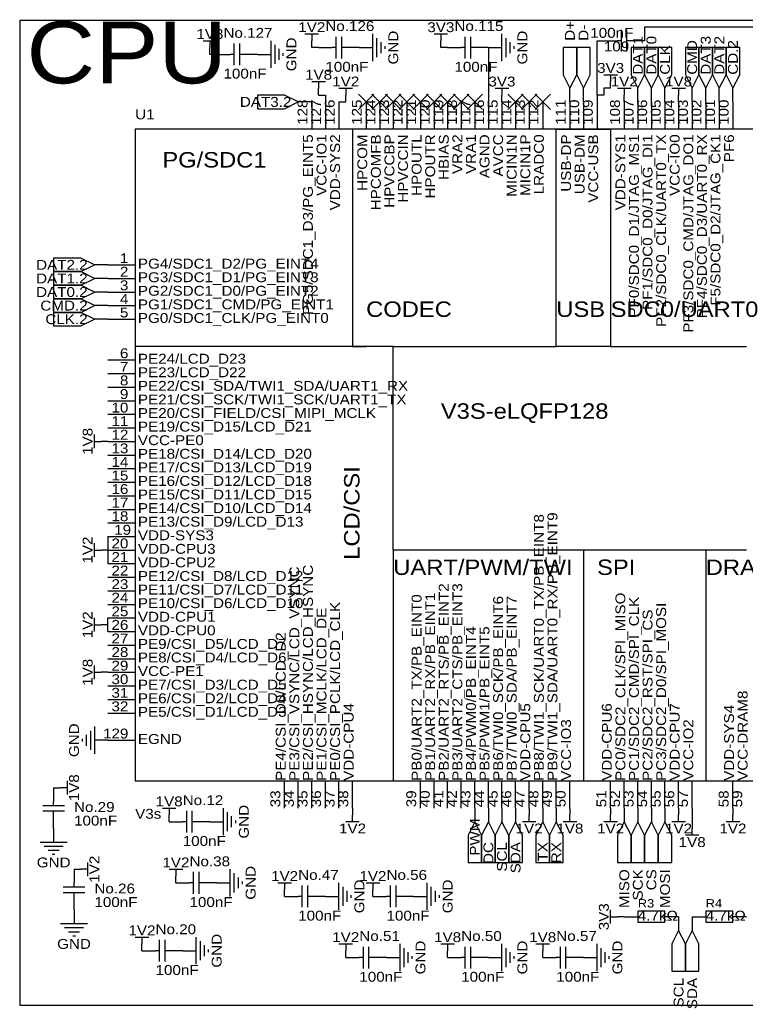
# Model space of a CAD drawing. Header units: millimetres. Extents: x 0 to 413, y 3 to 285.
# Tile 2 of 6: x 3 to 138, y 99 to 283. Entities that reach past the tile are written whole.
import ezdxf
from ezdxf.enums import TextEntityAlignment as Align

# ---------------------------------------------------------------- set-up
doc = ezdxf.new("R2010")
doc.units = ezdxf.units.MM
doc.header["$MEASUREMENT"] = 0
doc.styles.get("Standard").update_dxf_attribs({"font": 'arial.ttf'})

msp = doc.modelspace()

# ---------------------------------------------------------------- linework, layer by layer
at = {"color": 1, "true_color": 0x000000}
msp.add_lwpolyline([(2.54, 283.21), (2.54, 99.06), (213.36, 99.06), (213.36, 283.21)], close=True, dxfattribs=at)
at = {"color": 1, "true_color": 0x008800}
for points in [[(161.29, 281.94), (119.38, 281.94)], [(119.38, 281.94), (119.38, 279.4)], [(58.42, 278.13), (57.15, 278.13)], [(82.55, 278.13), (81.28, 278.13)], [(90.17, 278.13), (90.17, 267.97)], [(110.49, 269.24), (110.49, 279.4)], [(110.49, 279.4), (111.76, 279.4)], [(39.37, 276.86), (38.1, 276.86)], [(58.42, 269.24), (59.69, 269.24)], [(59.69, 269.24), (59.69, 267.97)], [(111.76, 269.24), (110.49, 269.24)], [(110.49, 269.24), (110.49, 267.97)], [(111.76, 270.51), (111.76, 269.24)], [(113.03, 270.51), (111.76, 270.51)], [(62.23, 267.97), (63.5, 267.97)], [(19.05, 186.69), (19.05, 184.15)], [(19.05, 184.15), (19.05, 181.61)], [(19.05, 170.18), (19.05, 171.45)], [(19.05, 168.91), (19.05, 170.18)], [(128.27, 135.89), (128.27, 133.35)]]:
    msp.add_lwpolyline(points, dxfattribs=at)
at = {"color": 1, "true_color": 0xa00000}
for points in [[(55.88, 280.67), (58.42, 280.67)], [(57.15, 280.67), (57.15, 279.4)], [(61.72, 276.1), (61.72, 280.16)], [(62.74, 276.1), (62.74, 280.16)], [(68.58, 275.59), (68.58, 280.67)], [(69.34, 276.35), (69.34, 279.91)], [(80.01, 280.67), (82.55, 280.67)], [(81.28, 280.67), (81.28, 279.4)], [(85.85, 276.1), (85.85, 280.16)], [(86.87, 276.1), (86.87, 280.16)], [(92.71, 275.59), (92.71, 280.67)], [(93.47, 276.35), (93.47, 279.91)], [(115.06, 277.37), (115.06, 281.43)], [(116.08, 277.37), (116.08, 281.43)], [(36.83, 279.4), (39.37, 279.4)], [(38.1, 279.4), (38.1, 278.13)], [(42.67, 274.83), (42.67, 278.89)], [(43.69, 274.83), (43.69, 278.89)], [(49.53, 274.32), (49.53, 279.4)], [(50.29, 275.08), (50.29, 278.64)], [(61.72, 278.13), (60.96, 278.13)], [(63.5, 278.13), (62.74, 278.13)], [(70.1, 277.11), (70.1, 279.15)], [(70.87, 277.88), (70.87, 278.38)], [(85.85, 278.13), (85.09, 278.13)], [(87.63, 278.13), (86.87, 278.13)], [(94.23, 277.11), (94.23, 279.15)], [(95, 277.88), (95, 278.38)], [(115.06, 279.4), (114.3, 279.4)], [(116.84, 279.4), (116.08, 279.4)], [(42.67, 276.86), (41.91, 276.86)], [(44.45, 276.86), (43.69, 276.86)], [(51.05, 275.84), (51.05, 277.88)], [(51.82, 276.61), (51.82, 277.11)], [(111.76, 273.05), (114.3, 273.05)], [(113.03, 273.05), (113.03, 271.78)], [(57.15, 271.78), (59.69, 271.78)], [(58.42, 271.78), (58.42, 270.51)], [(62.23, 270.51), (64.77, 270.51)], [(63.5, 270.51), (63.5, 269.24)], [(91.44, 270.51), (93.98, 270.51)], [(92.71, 270.51), (92.71, 269.24)], [(114.3, 270.51), (116.84, 270.51)], [(115.57, 270.51), (115.57, 269.24)], [(124.46, 270.51), (127, 270.51)], [(125.73, 270.51), (125.73, 269.24)], [(64.77, 262.89), (64.77, 222.25), (67.31, 222.25)], [(72.39, 222.25), (102.87, 222.25), (102.87, 262.89), (113.03, 262.89), (113.03, 222.25), (102.87, 222.25)], [(72.39, 184.15), (72.39, 222.25), (24.13, 222.25)], [(113.03, 222.25), (138.43, 222.25)], [(16.51, 203.2), (16.51, 205.74)], [(16.51, 204.47), (17.78, 204.47)], [(16.51, 182.88), (16.51, 185.42)], [(16.51, 184.15), (17.78, 184.15)], [(107.95, 184.15), (72.39, 184.15), (72.39, 140.97)], [(130.81, 184.15), (107.95, 184.15), (107.95, 140.97)], [(138.43, 184.15), (130.81, 184.15), (130.81, 140.97)], [(16.51, 168.91), (16.51, 171.45)], [(16.51, 170.18), (17.78, 170.18)], [(16.51, 160.02), (16.51, 162.56)], [(16.51, 161.29), (17.78, 161.29)], [(16.51, 151.13), (16.51, 146.05)], [(14.99, 149.61), (14.99, 147.57)], [(15.75, 150.37), (15.75, 146.81)], [(14.22, 148.84), (14.22, 148.34)], [(11.43, 140.97), (11.43, 138.43)], [(11.43, 139.7), (10.16, 139.7)], [(6.86, 136.4), (10.92, 136.4)], [(8.89, 136.4), (8.89, 137.16)], [(6.86, 135.38), (10.92, 135.38)], [(8.89, 134.62), (8.89, 135.38)], [(29.21, 135.89), (31.75, 135.89)], [(30.48, 135.89), (30.48, 134.62)], [(33.78, 131.32), (33.78, 135.38)], [(34.8, 131.32), (34.8, 135.38)], [(40.64, 130.81), (40.64, 135.89)], [(41.4, 131.57), (41.4, 135.13)], [(64.77, 133.35), (64.77, 134.62)], [(97.79, 133.35), (97.79, 134.62)], [(105.41, 133.35), (105.41, 134.62)], [(113.03, 133.35), (113.03, 134.62)], [(125.73, 133.35), (125.73, 134.62)], [(135.89, 133.35), (135.89, 134.62)], [(33.78, 133.35), (33.02, 133.35)], [(35.56, 133.35), (34.8, 133.35)], [(42.16, 132.33), (42.16, 134.37)], [(42.93, 133.1), (42.93, 133.6)], [(66.04, 133.35), (63.5, 133.35)], [(99.06, 133.35), (96.52, 133.35)], [(106.68, 133.35), (104.14, 133.35)], [(114.3, 133.35), (111.76, 133.35)], [(127, 133.35), (124.46, 133.35)], [(137.16, 133.35), (134.62, 133.35)], [(129.54, 130.81), (127, 130.81)], [(128.27, 130.81), (128.27, 132.08)], [(6.35, 129.54), (11.43, 129.54)], [(7.11, 128.78), (10.67, 128.78)], [(7.87, 128.02), (9.91, 128.02)], [(8.64, 127.25), (9.14, 127.25)], [(15.24, 125.73), (15.24, 123.19)], [(15.24, 124.46), (13.97, 124.46)], [(30.48, 124.46), (33.02, 124.46)], [(31.75, 124.46), (31.75, 123.19)], [(35.05, 119.89), (35.05, 123.95)], [(36.07, 119.89), (36.07, 123.95)], [(41.91, 119.38), (41.91, 124.46)], [(42.67, 120.14), (42.67, 123.7)], [(12.7, 121.16), (12.7, 121.92)], [(35.05, 121.92), (34.29, 121.92)], [(36.83, 121.92), (36.07, 121.92)], [(43.43, 120.9), (43.43, 122.94)], [(44.2, 121.67), (44.2, 122.17)], [(50.8, 121.92), (53.34, 121.92)], [(52.07, 121.92), (52.07, 120.65)], [(62.23, 116.84), (62.23, 121.92)], [(67.31, 121.92), (69.85, 121.92)], [(68.58, 121.92), (68.58, 120.65)], [(78.74, 116.84), (78.74, 121.92)], [(10.67, 121.16), (14.73, 121.16)], [(10.67, 120.14), (14.73, 120.14)], [(12.7, 119.38), (12.7, 120.14)], [(55.37, 117.35), (55.37, 121.41)], [(56.39, 117.35), (56.39, 121.41)], [(62.99, 117.6), (62.99, 121.16)], [(63.75, 118.36), (63.75, 120.4)], [(71.88, 117.35), (71.88, 121.41)], [(72.9, 117.35), (72.9, 121.41)], [(79.5, 117.6), (79.5, 121.16)], [(80.26, 118.36), (80.26, 120.4)], [(55.37, 119.38), (54.61, 119.38)], [(57.15, 119.38), (56.39, 119.38)], [(64.52, 119.13), (64.52, 119.63)], [(71.88, 119.38), (71.12, 119.38)], [(73.66, 119.38), (72.9, 119.38)], [(81.03, 119.13), (81.03, 119.63)], [(113.03, 114.3), (113.03, 116.84)], [(10.16, 114.3), (15.24, 114.3)], [(113.03, 115.57), (114.3, 115.57)], [(10.92, 113.54), (14.48, 113.54)], [(11.68, 112.78), (13.72, 112.78)], [(12.45, 112.01), (12.95, 112.01)], [(24.13, 111.76), (26.67, 111.76)], [(25.4, 111.76), (25.4, 110.49)], [(28.7, 107.19), (28.7, 111.25)], [(29.72, 107.19), (29.72, 111.25)], [(35.56, 106.68), (35.56, 111.76)], [(36.32, 107.44), (36.32, 111)], [(62.23, 110.49), (64.77, 110.49)], [(63.5, 110.49), (63.5, 109.22)], [(73.66, 105.41), (73.66, 110.49)], [(81.28, 110.49), (83.82, 110.49)], [(82.55, 110.49), (82.55, 109.22)], [(92.71, 105.41), (92.71, 110.49)], [(99.06, 110.49), (101.6, 110.49)], [(100.33, 110.49), (100.33, 109.22)], [(110.49, 105.41), (110.49, 110.49)], [(28.7, 109.22), (27.94, 109.22)], [(30.48, 109.22), (29.72, 109.22)], [(37.08, 108.2), (37.08, 110.24)], [(37.85, 108.97), (37.85, 109.47)], [(66.8, 105.92), (66.8, 109.98)], [(67.82, 105.92), (67.82, 109.98)], [(74.42, 106.17), (74.42, 109.73)], [(75.18, 106.93), (75.18, 108.97)], [(85.85, 105.92), (85.85, 109.98)], [(86.87, 105.92), (86.87, 109.98)], [(93.47, 106.17), (93.47, 109.73)], [(94.23, 106.93), (94.23, 108.97)], [(103.63, 105.92), (103.63, 109.98)], [(104.65, 105.92), (104.65, 109.98)], [(111.25, 106.17), (111.25, 109.73)], [(112.01, 106.93), (112.01, 108.97)], [(66.8, 107.95), (66.04, 107.95)], [(68.58, 107.95), (67.82, 107.95)], [(75.95, 107.7), (75.95, 108.2)], [(85.85, 107.95), (85.09, 107.95)], [(87.63, 107.95), (86.87, 107.95)], [(95, 107.7), (95, 108.2)], [(103.63, 107.95), (102.87, 107.95)], [(105.41, 107.95), (104.65, 107.95)], [(112.78, 107.7), (112.78, 108.2)]]:
    msp.add_lwpolyline(points, dxfattribs=at)
at = {"color": 1, "true_color": 0x880000}
for points in [[(38.1, 276.86), (38.1, 278.13)], [(57.15, 278.13), (57.15, 279.4)], [(58.42, 278.13), (60.96, 278.13)], [(66.04, 278.13), (63.5, 278.13)], [(66.04, 278.13), (68.58, 278.13)], [(81.28, 278.13), (81.28, 279.4)], [(82.55, 278.13), (85.09, 278.13)], [(90.17, 278.13), (87.63, 278.13)], [(90.17, 278.13), (92.71, 278.13)], [(111.76, 279.4), (114.3, 279.4)], [(119.38, 279.4), (116.84, 279.4)], [(39.37, 276.86), (41.91, 276.86)], [(46.99, 276.86), (44.45, 276.86)], [(46.99, 276.86), (49.53, 276.86)], [(113.03, 270.51), (113.03, 271.78)], [(58.42, 269.24), (58.42, 270.51)], [(63.5, 267.97), (63.5, 269.24)], [(92.71, 267.97), (92.71, 269.24)], [(105.41, 267.97), (105.41, 270.51)], [(107.95, 267.97), (107.95, 270.51)], [(115.57, 267.97), (115.57, 269.24)], [(118.11, 267.97), (118.11, 270.51)], [(120.65, 267.97), (120.65, 270.51)], [(123.19, 267.97), (123.19, 270.51)], [(125.73, 267.97), (125.73, 269.24)], [(128.27, 267.97), (128.27, 270.51)], [(130.81, 267.97), (130.81, 270.51)], [(133.35, 267.97), (133.35, 270.51)], [(135.89, 267.97), (135.89, 270.51)], [(57.15, 267.97), (54.61, 267.97)], [(57.15, 267.97), (57.15, 262.89)], [(59.69, 267.97), (59.69, 262.89)], [(62.23, 267.97), (62.23, 262.89)], [(67.31, 267.97), (67.31, 262.89)], [(69.85, 267.97), (69.85, 262.89)], [(72.39, 267.97), (72.39, 262.89)], [(74.93, 267.97), (74.93, 262.89)], [(77.47, 267.97), (77.47, 262.89)], [(80.01, 267.97), (80.01, 262.89)], [(82.55, 267.97), (82.55, 262.89)], [(85.09, 267.97), (85.09, 262.89)], [(87.63, 267.97), (87.63, 262.89)], [(90.17, 267.97), (90.17, 262.89)], [(92.71, 267.97), (92.71, 262.89)], [(95.25, 267.97), (95.25, 262.89)], [(97.79, 267.97), (97.79, 262.89)], [(100.33, 267.97), (100.33, 262.89)], [(105.41, 267.97), (105.41, 262.89)], [(107.95, 267.97), (107.95, 262.89)], [(110.49, 267.97), (110.49, 262.89)], [(115.57, 267.97), (115.57, 262.89)], [(118.11, 267.97), (118.11, 262.89)], [(120.65, 267.97), (120.65, 262.89)], [(123.19, 267.97), (123.19, 262.89)], [(125.73, 267.97), (125.73, 262.89)], [(128.27, 267.97), (128.27, 262.89)], [(130.81, 267.97), (130.81, 262.89)], [(133.35, 267.97), (133.35, 262.89)], [(135.89, 267.97), (135.89, 262.89)], [(19.05, 237.49), (16.51, 237.49)], [(19.05, 237.49), (24.13, 237.49)], [(19.05, 234.95), (16.51, 234.95)], [(19.05, 234.95), (24.13, 234.95)], [(19.05, 232.41), (16.51, 232.41)], [(19.05, 232.41), (24.13, 232.41)], [(19.05, 229.87), (16.51, 229.87)], [(19.05, 229.87), (24.13, 229.87)], [(19.05, 227.33), (16.51, 227.33)], [(19.05, 227.33), (24.13, 227.33)], [(19.05, 219.71), (24.13, 219.71)], [(19.05, 217.17), (24.13, 217.17)], [(19.05, 214.63), (24.13, 214.63)], [(19.05, 212.09), (24.13, 212.09)], [(19.05, 209.55), (24.13, 209.55)], [(19.05, 207.01), (24.13, 207.01)], [(19.05, 204.47), (17.78, 204.47)], [(19.05, 204.47), (24.13, 204.47)], [(19.05, 201.93), (24.13, 201.93)], [(19.05, 199.39), (24.13, 199.39)], [(19.05, 196.85), (24.13, 196.85)], [(19.05, 194.31), (24.13, 194.31)], [(19.05, 191.77), (24.13, 191.77)], [(19.05, 189.23), (24.13, 189.23)], [(19.05, 186.69), (24.13, 186.69)], [(19.05, 184.15), (17.78, 184.15)], [(19.05, 184.15), (24.13, 184.15)], [(19.05, 181.61), (24.13, 181.61)], [(19.05, 179.07), (24.13, 179.07)], [(19.05, 176.53), (24.13, 176.53)], [(19.05, 173.99), (24.13, 173.99)], [(19.05, 171.45), (24.13, 171.45)], [(19.05, 170.18), (17.78, 170.18)], [(19.05, 168.91), (24.13, 168.91)], [(19.05, 166.37), (24.13, 166.37)], [(19.05, 163.83), (24.13, 163.83)], [(19.05, 161.29), (17.78, 161.29)], [(19.05, 161.29), (24.13, 161.29)], [(19.05, 158.75), (24.13, 158.75)], [(19.05, 156.21), (24.13, 156.21)], [(19.05, 153.67), (24.13, 153.67)], [(19.05, 148.59), (16.51, 148.59)], [(19.05, 148.59), (24.13, 148.59)], [(52.07, 135.89), (52.07, 140.97)], [(54.61, 135.89), (54.61, 140.97)], [(57.15, 135.89), (57.15, 140.97)], [(59.69, 135.89), (59.69, 140.97)], [(62.23, 135.89), (62.23, 140.97)], [(64.77, 135.89), (64.77, 140.97)], [(77.47, 135.89), (77.47, 140.97)], [(80.01, 135.89), (80.01, 140.97)], [(82.55, 135.89), (82.55, 140.97)], [(85.09, 135.89), (85.09, 140.97)], [(87.63, 135.89), (87.63, 140.97)], [(90.17, 135.89), (90.17, 140.97)], [(92.71, 135.89), (92.71, 140.97)], [(95.25, 135.89), (95.25, 140.97)], [(97.79, 135.89), (97.79, 140.97)], [(100.33, 135.89), (100.33, 140.97)], [(102.87, 135.89), (102.87, 140.97)], [(105.41, 135.89), (105.41, 140.97)], [(113.03, 135.89), (113.03, 140.97)], [(115.57, 135.89), (115.57, 140.97)], [(118.11, 135.89), (118.11, 140.97)], [(120.65, 135.89), (120.65, 140.97)], [(123.19, 135.89), (123.19, 140.97)], [(125.73, 135.89), (125.73, 140.97)], [(128.27, 135.89), (128.27, 140.97)], [(135.89, 135.89), (135.89, 140.97)], [(8.89, 139.7), (10.16, 139.7)], [(8.89, 139.7), (8.89, 137.16)], [(8.89, 132.08), (8.89, 134.62)], [(30.48, 133.35), (30.48, 134.62)], [(64.77, 135.89), (64.77, 134.62)], [(87.63, 135.89), (87.63, 133.35)], [(90.17, 135.89), (90.17, 133.35)], [(92.71, 135.89), (92.71, 133.35)], [(95.25, 135.89), (95.25, 133.35)], [(97.79, 135.89), (97.79, 134.62)], [(100.33, 135.89), (100.33, 133.35)], [(102.87, 135.89), (102.87, 133.35)], [(105.41, 135.89), (105.41, 134.62)], [(113.03, 135.89), (113.03, 134.62)], [(115.57, 135.89), (115.57, 133.35)], [(118.11, 135.89), (118.11, 133.35)], [(120.65, 135.89), (120.65, 133.35)], [(123.19, 135.89), (123.19, 133.35)], [(125.73, 135.89), (125.73, 134.62)], [(135.89, 135.89), (135.89, 134.62)], [(30.48, 133.35), (33.02, 133.35)], [(38.1, 133.35), (35.56, 133.35)], [(38.1, 133.35), (40.64, 133.35)], [(128.27, 133.35), (128.27, 132.08)], [(8.89, 132.08), (8.89, 129.54)], [(12.7, 124.46), (13.97, 124.46)], [(12.7, 124.46), (12.7, 121.92)], [(31.75, 121.92), (31.75, 123.19)], [(31.75, 121.92), (34.29, 121.92)], [(39.37, 121.92), (36.83, 121.92)], [(39.37, 121.92), (41.91, 121.92)], [(52.07, 119.38), (52.07, 120.65)], [(68.58, 119.38), (68.58, 120.65)], [(12.7, 116.84), (12.7, 119.38)], [(52.07, 119.38), (54.61, 119.38)], [(59.69, 119.38), (57.15, 119.38)], [(59.69, 119.38), (62.23, 119.38)], [(68.58, 119.38), (71.12, 119.38)], [(76.2, 119.38), (73.66, 119.38)], [(76.2, 119.38), (78.74, 119.38)], [(12.7, 116.84), (12.7, 114.3)], [(115.57, 115.57), (114.3, 115.57)], [(115.57, 115.57), (118.11, 115.57)], [(125.73, 115.57), (123.19, 115.57)], [(125.73, 115.57), (125.73, 113.03)], [(128.27, 115.57), (128.27, 113.03)], [(128.27, 115.57), (130.81, 115.57)], [(138.43, 115.57), (135.89, 115.57)], [(25.4, 109.22), (25.4, 110.49)], [(25.4, 109.22), (27.94, 109.22)], [(33.02, 109.22), (30.48, 109.22)], [(33.02, 109.22), (35.56, 109.22)], [(63.5, 107.95), (63.5, 109.22)], [(82.55, 107.95), (82.55, 109.22)], [(100.33, 107.95), (100.33, 109.22)], [(63.5, 107.95), (66.04, 107.95)], [(71.12, 107.95), (68.58, 107.95)], [(71.12, 107.95), (73.66, 107.95)], [(82.55, 107.95), (85.09, 107.95)], [(90.17, 107.95), (87.63, 107.95)], [(90.17, 107.95), (92.71, 107.95)], [(100.33, 107.95), (102.87, 107.95)], [(107.95, 107.95), (105.41, 107.95)], [(107.95, 107.95), (110.49, 107.95)]]:
    msp.add_lwpolyline(points, dxfattribs=at)
at = {"color": 1, "true_color": 0xa00000}
for points in [[(105.41, 270.51), (106.68, 273.05), (106.68, 278.13), (104.14, 278.13), (104.14, 273.05)], [(107.95, 270.51), (109.22, 273.05), (109.22, 278.13), (106.68, 278.13), (106.68, 273.05)], [(118.11, 270.51), (119.38, 273.05), (119.38, 278.13), (116.84, 278.13), (116.84, 273.05)], [(120.65, 270.51), (121.92, 273.05), (121.92, 278.13), (119.38, 278.13), (119.38, 273.05)], [(123.19, 270.51), (124.46, 273.05), (124.46, 278.13), (121.92, 278.13), (121.92, 273.05)], [(128.27, 270.51), (129.54, 273.05), (129.54, 278.13), (127, 278.13), (127, 273.05)], [(130.81, 270.51), (132.08, 273.05), (132.08, 278.13), (129.54, 278.13), (129.54, 273.05)], [(133.35, 270.51), (134.62, 273.05), (134.62, 278.13), (132.08, 278.13), (132.08, 273.05)], [(135.89, 270.51), (137.16, 273.05), (137.16, 278.13), (134.62, 278.13), (134.62, 273.05)], [(54.61, 267.97), (52.07, 269.24), (46.99, 269.24), (46.99, 266.7), (52.07, 266.7)], [(24.13, 262.89), (24.13, 140.97), (158.75, 140.97), (158.75, 262.89)], [(16.51, 237.49), (13.97, 238.76), (8.89, 238.76), (8.89, 236.22), (13.97, 236.22)], [(16.51, 234.95), (13.97, 236.22), (8.89, 236.22), (8.89, 233.68), (13.97, 233.68)], [(16.51, 232.41), (13.97, 233.68), (8.89, 233.68), (8.89, 231.14), (13.97, 231.14)], [(16.51, 229.87), (13.97, 231.14), (8.89, 231.14), (8.89, 228.6), (13.97, 228.6)], [(16.51, 227.33), (13.97, 228.6), (8.89, 228.6), (8.89, 226.06), (13.97, 226.06)], [(87.63, 133.35), (86.36, 130.81), (86.36, 125.73), (88.9, 125.73), (88.9, 130.81)], [(90.17, 133.35), (88.9, 130.81), (88.9, 125.73), (91.44, 125.73), (91.44, 130.81)], [(92.71, 133.35), (91.44, 130.81), (91.44, 125.73), (93.98, 125.73), (93.98, 130.81)], [(95.25, 133.35), (93.98, 130.81), (93.98, 125.73), (96.52, 125.73), (96.52, 130.81)], [(100.33, 133.35), (99.06, 130.81), (99.06, 125.73), (101.6, 125.73), (101.6, 130.81)], [(102.87, 133.35), (101.6, 130.81), (101.6, 125.73), (104.14, 125.73), (104.14, 130.81)], [(115.57, 133.35), (114.3, 130.81), (114.3, 125.73), (116.84, 125.73), (116.84, 130.81)], [(118.11, 133.35), (116.84, 130.81), (116.84, 125.73), (119.38, 125.73), (119.38, 130.81)], [(120.65, 133.35), (119.38, 130.81), (119.38, 125.73), (121.92, 125.73), (121.92, 130.81)], [(123.19, 133.35), (121.92, 130.81), (121.92, 125.73), (124.46, 125.73), (124.46, 130.81)], [(123.19, 114.55), (123.19, 116.59), (118.11, 116.59), (118.11, 114.55)], [(130.81, 116.59), (130.81, 114.55), (135.89, 114.55), (135.89, 116.59)], [(125.73, 113.03), (124.46, 110.49), (124.46, 105.41), (127, 105.41), (127, 110.49)], [(128.27, 113.03), (127, 110.49), (127, 105.41), (129.54, 105.41), (129.54, 110.49)]]:
    msp.add_lwpolyline(points, close=True, dxfattribs=at)
at = {"color": 1, "true_color": 0x33cc33}
for points in [[(68.75, 269.41), (65.87, 266.53)], [(65.87, 269.41), (68.75, 266.53)], [(71.29, 269.41), (68.41, 266.53)], [(68.41, 269.41), (71.29, 266.53)], [(73.83, 269.41), (70.95, 266.53)], [(70.95, 269.41), (73.83, 266.53)], [(76.37, 269.41), (73.49, 266.53)], [(73.49, 269.41), (76.37, 266.53)], [(78.91, 269.41), (76.03, 266.53)], [(76.03, 269.41), (78.91, 266.53)], [(81.45, 269.41), (78.57, 266.53)], [(78.57, 269.41), (81.45, 266.53)], [(83.99, 269.41), (81.11, 266.53)], [(81.11, 269.41), (83.99, 266.53)], [(86.53, 269.41), (83.65, 266.53)], [(83.65, 269.41), (86.53, 266.53)], [(89.07, 269.41), (86.19, 266.53)], [(86.19, 269.41), (89.07, 266.53)], [(96.69, 269.41), (93.81, 266.53)], [(93.81, 269.41), (96.69, 266.53)], [(99.23, 269.41), (96.35, 266.53)], [(96.35, 269.41), (99.23, 266.53)], [(101.77, 269.41), (98.89, 266.53)], [(98.89, 269.41), (101.77, 266.53)]]:
    msp.add_lwpolyline(points, dxfattribs=at)

# ---------------------------------------------------------------- texts
at = {"color": 1, "true_color": 0x000000, "width": 1.1}
for s, height, p in [('CPU', 11.557, (3.81, 267.97)), ('PG/SDC1', 2.889, (29.21, 254.83)), ('PG4/SDC1_D2/PG_EINT4', 1.8491, (24.64, 236.24)), ('PG3/SDC1_D1/PG_EINT3', 1.8491, (24.64, 233.7)), ('PG2/SDC1_D0/PG_EINT2', 1.8491, (24.64, 231.16)), ('PG1/SDC1_CMD/PG_EINT1', 1.8491, (24.64, 228.62)), ('CODEC', 2.889, (67.31, 226.89)), ('USB', 2.889, (102.87, 226.89)), ('SDC0/UART0', 2.889, (113.03, 226.89)), ('PG0/SDC1_CLK/PG_EINT0', 1.8491, (24.64, 226.08)), ('PE24/LCD_D23', 1.8491, (24.64, 218.46)), ('PE23/LCD_D22', 1.8491, (24.64, 215.92)), ('PE22/CSI_SDA/TWI1_SDA/UART1_RX', 1.8491, (24.64, 213.38)), ('PE21/CSI_SCK/TWI1_SCK/UART1_TX', 1.8491, (24.64, 210.84)), ('PE20/CSI_FIELD/CSI_MIPI_MCLK', 1.8491, (24.64, 208.3)), ('V3S-eLQFP128', 2.8893, (81.28, 207.84)), ('PE19/CSI_D15/LCD_D21', 1.8491, (24.64, 205.76)), ('VCC-PE0', 1.849, (24.64, 203.22)), ('PE18/CSI_D14/LCD_D20', 1.8491, (24.64, 200.68)), ('PE17/CSI_D13/LCD_D19', 1.8491, (24.64, 198.14)), ('PE16/CSI_D12/LCD_D18', 1.8491, (24.64, 195.6)), ('PE15/CSI_D11/LCD_D15', 1.8491, (24.64, 193.06)), ('PE14/CSI_D10/LCD_D14', 1.8491, (24.64, 190.52)), ('PE13/CSI_D9/LCD_D13', 1.8491, (24.64, 187.98)), ('VDD-SYS3', 1.849, (24.64, 185.44)), ('VDD-CPU3', 1.849, (24.64, 182.9)), ('VDD-CPU2', 1.849, (24.64, 180.36)), ('UART/PWM/TWI', 2.8893, (72.39, 178.63)), ('SPI', 2.889, (110.49, 178.63)), ('DRAM', 2.889, (130.81, 178.63)), ('PE12/CSI_D8/LCD_D12', 1.8491, (24.64, 177.82)), ('PE11/CSI_D7/LCD_D11', 1.8491, (24.64, 175.28)), ('PE10/CSI_D6/LCD_D10', 1.8491, (24.64, 172.74)), ('VDD-CPU1', 1.849, (24.64, 170.2)), ('VDD-CPU0', 1.849, (24.64, 167.66)), ('PE9/CSI_D5/LCD_D7', 1.8491, (24.64, 165.12)), ('PE8/CSI_D4/LCD_D6', 1.8491, (24.64, 162.58)), ('VCC-PE1', 1.849, (24.64, 160.04)), ('PE7/CSI_D3/LCD_D5', 1.8491, (24.64, 157.5)), ('PE6/CSI_D2/LCD_D4', 1.8491, (24.64, 154.96)), ('PE5/CSI_D1/LCD_D3', 1.8491, (24.64, 152.42)), ('EGND', 1.849, (24.64, 147.34))]:
    msp.add_text(s, height=height, dxfattribs=at).set_placement(p, align=Align.BOTTOM_LEFT)
at = {"color": 1, "true_color": 0x000080, "width": 1.1}
for s, height, p in [('No.127', 1.849, (40.64, 279.4)), ('No.126', 1.849, (59.69, 280.67)), ('No.115', 1.849, (83.82, 280.67)), ('100nF', 1.849, (109.22, 279.4)), ('109', 1.849, (111.76, 276.86)), ('100nF', 1.849, (59.69, 273.05)), ('100nF', 1.849, (83.82, 273.05)), ('100nF', 1.849, (40.64, 271.78)), ('U1', 1.849, (24.13, 264.16)), ('No.12', 1.849, (33.02, 135.89)), ('No.29', 1.849, (12.7, 134.62)), ('100nF', 1.849, (12.7, 132.08)), ('V3s', 1.849, (24.13, 133.35)), ('100nF', 1.849, (33.02, 128.27)), ('No.38', 1.849, (34.29, 124.46)), ('No.47', 1.849, (54.61, 121.92)), ('No.56', 1.849, (71.12, 121.92)), ('No.26', 1.849, (16.51, 119.38)), ('100nF', 1.849, (16.51, 116.84)), ('100nF', 1.849, (34.29, 116.84)), ('R3', 1.56, (118.11, 116.84)), ('R4', 1.56, (130.81, 116.84)), ('100nF', 1.849, (54.61, 114.3)), ('100nF', 1.849, (71.12, 114.3)), ('4.7kΩ', 1.849, (118.11, 114.3)), ('4.7kΩ', 1.849, (130.81, 114.3)), ('No.20', 1.849, (27.94, 111.76)), ('No.51', 1.849, (66.04, 110.49)), ('No.50', 1.849, (85.09, 110.49)), ('No.57', 1.849, (102.87, 110.49)), ('100nF', 1.849, (27.94, 104.14)), ('100nF', 1.849, (66.04, 102.87)), ('100nF', 1.849, (85.09, 102.87)), ('100nF', 1.849, (102.87, 102.87))]:
    msp.add_text(s, height=height, dxfattribs=at).set_placement(p, align=Align.BOTTOM_LEFT)
for s, p in [('1V2', (57.15, 281.94)), ('1V2', (57.15, 281.94)), ('3V3', (81.28, 281.94)), ('3V3', (81.28, 281.94)), ('1V8', (38.1, 280.67)), ('1V8', (38.1, 280.67)), ('3V3', (113.03, 274.32)), ('3V3', (113.03, 274.32)), ('1V8', (58.42, 273.05)), ('1V8', (58.42, 273.05)), ('1V2', (63.5, 271.78)), ('1V2', (63.5, 271.78)), ('3V3', (92.71, 271.78)), ('3V3', (92.71, 271.78)), ('1V2', (115.57, 271.78)), ('1V2', (115.57, 271.78)), ('1V8', (125.73, 271.78)), ('1V8', (125.73, 271.78)), ('1V8', (30.48, 137.16)), ('1V8', (30.48, 137.16)), ('1V2', (64.77, 132.08)), ('1V2', (64.77, 132.08)), ('1V2', (97.79, 132.08)), ('1V2', (97.79, 132.08)), ('1V8', (105.41, 132.08)), ('1V8', (105.41, 132.08)), ('1V2', (113.03, 132.08)), ('1V2', (113.03, 132.08)), ('1V2', (125.73, 132.08)), ('1V2', (125.73, 132.08)), ('1V2', (135.89, 132.08)), ('1V2', (135.89, 132.08)), ('1V8', (128.27, 129.54)), ('1V8', (128.27, 129.54)), ('GND', (8.89, 125.73)), ('GND', (8.89, 125.73)), ('1V2', (31.75, 125.73)), ('1V2', (31.75, 125.73)), ('1V2', (52.07, 123.19)), ('1V2', (52.07, 123.19)), ('1V2', (68.58, 123.19)), ('1V2', (68.58, 123.19)), ('1V2', (25.4, 113.03)), ('1V2', (25.4, 113.03)), ('1V2', (63.5, 111.76)), ('1V2', (63.5, 111.76)), ('1V8', (82.55, 111.76)), ('1V8', (82.55, 111.76)), ('1V8', (100.33, 111.76)), ('1V8', (100.33, 111.76)), ('GND', (12.7, 110.49)), ('GND', (12.7, 110.49))]:
    msp.add_text(s, height=1.849, dxfattribs=at).set_placement(p, align=Align.MIDDLE_CENTER)
for s, p in [('D+', (105.41, 279.4)), ('D+', (105.41, 279.4)), ('D-', (107.95, 279.4)), ('D-', (107.95, 279.4)), ('DAT1', (118.11, 273.05)), ('DAT1', (118.11, 273.05)), ('DAT0', (120.65, 273.05)), ('DAT0', (120.65, 273.05)), ('CLK', (123.19, 273.05)), ('CLK', (123.19, 273.05)), ('CMD', (128.27, 273.05)), ('CMD', (128.27, 273.05)), ('DAT3', (130.81, 273.05)), ('DAT3', (130.81, 273.05)), ('DAT2', (133.35, 273.05)), ('DAT2', (133.35, 273.05)), ('CD.2', (135.89, 273.05)), ('CD.2', (135.89, 273.05)), ('PWM', (87.63, 127)), ('PWM', (87.63, 127))]:
    msp.add_text(s, height=1.849, rotation=90, dxfattribs=at).set_placement(p, align=Align.MIDDLE_LEFT)
for s, p in [('GND', (72.39, 278.13)), ('GND', (72.39, 278.13)), ('GND', (96.52, 278.13)), ('GND', (96.52, 278.13)), ('GND', (53.34, 276.86)), ('GND', (53.34, 276.86)), ('1V8', (15.24, 204.47)), ('1V8', (15.24, 204.47)), ('1V2', (15.24, 184.15)), ('1V2', (15.24, 184.15)), ('1V2', (15.24, 170.18)), ('1V2', (15.24, 170.18)), ('1V8', (15.24, 161.29)), ('1V8', (15.24, 161.29)), ('GND', (12.7, 148.59)), ('GND', (12.7, 148.59)), ('1V8', (12.7, 139.7)), ('1V8', (12.7, 139.7)), ('GND', (44.45, 133.35)), ('GND', (44.45, 133.35)), ('1V2', (16.51, 124.46)), ('1V2', (16.51, 124.46)), ('GND', (45.72, 121.92)), ('GND', (45.72, 121.92)), ('GND', (66.04, 119.38)), ('GND', (66.04, 119.38)), ('GND', (82.55, 119.38)), ('GND', (82.55, 119.38)), ('3V3', (111.76, 115.57)), ('3V3', (111.76, 115.57)), ('GND', (39.37, 109.22)), ('GND', (39.37, 109.22)), ('GND', (77.47, 107.95)), ('GND', (77.47, 107.95)), ('GND', (96.52, 107.95)), ('GND', (96.52, 107.95)), ('GND', (114.3, 107.95)), ('GND', (114.3, 107.95))]:
    msp.add_text(s, height=1.849, rotation=90, dxfattribs=at).set_placement(p, align=Align.MIDDLE_CENTER)
for s, p in [('DAT3.2', (53.34, 267.97)), ('DAT3.2', (53.34, 267.97)), ('DAT2.2', (15.24, 237.49)), ('DAT2.2', (15.24, 237.49)), ('DAT1.2', (15.24, 234.95)), ('DAT1.2', (15.24, 234.95)), ('DAT0.2', (15.24, 232.41)), ('DAT0.2', (15.24, 232.41)), ('CMD.2', (15.24, 229.87)), ('CMD.2', (15.24, 229.87)), ('CLK.2', (15.24, 227.33)), ('CLK.2', (15.24, 227.33))]:
    msp.add_text(s, height=1.849, dxfattribs=at).set_placement(p, align=Align.MIDDLE_RIGHT)
at = {"color": 1, "true_color": 0x000000, "width": 1.1}
for s, height, p in [('128', 1.849, (56.9, 263.67)), ('127', 1.849, (59.44, 263.67)), ('126', 1.849, (61.98, 263.67)), ('125', 1.849, (67.06, 263.67)), ('124', 1.849, (69.6, 263.67)), ('123', 1.849, (72.14, 263.67)), ('122', 1.849, (74.68, 263.67)), ('121', 1.849, (77.22, 263.67)), ('120', 1.849, (79.76, 263.67)), ('119', 1.849, (82.3, 263.67)), ('118', 1.849, (84.84, 263.67)), ('117', 1.849, (87.38, 263.67)), ('116', 1.849, (89.92, 263.67)), ('115', 1.849, (92.46, 263.67)), ('114', 1.849, (95, 263.67)), ('113', 1.849, (97.54, 263.67)), ('112', 1.849, (100.08, 263.67)), ('111', 1.849, (105.16, 263.67)), ('110', 1.849, (107.7, 263.67)), ('109', 1.849, (110.24, 263.67)), ('108', 1.849, (115.32, 263.67)), ('107', 1.849, (117.86, 263.67)), ('106', 1.849, (120.4, 263.67)), ('105', 1.849, (122.94, 263.67)), ('104', 1.849, (125.48, 263.67)), ('103', 1.849, (128.02, 263.67)), ('102', 1.849, (130.56, 263.67)), ('101', 1.849, (133.1, 263.67)), ('100', 1.849, (135.64, 263.67)), ('LCD/CSI', 2.889, (66.94, 182.33)), ('PB8/TWI1_SCK/UART0_TX/PB_EINT8', 1.8491, (101.09, 140.99)), ('PB9/TWI1_SDA/UART0_RX/PB_EINT9', 1.8491, (103.63, 140.99)), ('PE3/CSI_VSYNC/LCD_VSYNC', 1.8491, (55.37, 140.99)), ('PE2/CSI_HSYNC/LCD_HSYNC', 1.8491, (57.91, 140.99)), ('PB2/UART2_RTS/PB_EINT2', 1.8491, (83.31, 140.99)), ('PB3/UART2_CTS/PB_EINT3', 1.8491, (85.85, 140.99)), ('PB0/UART2_TX/PB_EINT0', 1.8491, (78.23, 140.99)), ('PB1/UART2_RX/PB_EINT1', 1.8491, (80.77, 140.99)), ('PB6/TWI0_SCK/PB_EINT6', 1.8491, (93.47, 140.99)), ('PB7/TWI0_SDA/PB_EINT7', 1.8491, (96.01, 140.99)), ('PC0/SDC2_CLK/SPI_MISO', 1.8491, (116.33, 140.99)), ('PC1/SDC2_CMD/SPI_CLK', 1.8491, (118.87, 140.99)), ('PE1/CSI_MCLK/LCD_DE', 1.8491, (60.45, 140.99)), ('PE0/CSI_PCLK/LCD_CLK', 1.8491, (62.99, 140.99)), ('PC3/SDC2_D0/SPI_MOSI', 1.8491, (123.95, 140.99)), ('PC2/SDC2_RST/SPI_CS', 1.8491, (121.41, 140.99)), ('PB4/PWM0/PB_EINT4', 1.8491, (88.39, 140.99)), ('PB5/PWM1/PB_EINT5', 1.8491, (90.93, 140.99)), ('PE4/CSI_D0/LCD_D2', 1.8491, (52.83, 140.99)), ('VCC-DRAM8', 1.849, (139.19, 140.99)), ('VDD-CPU4', 1.849, (65.53, 140.99)), ('VDD-CPU5', 1.849, (98.55, 140.99)), ('VDD-CPU6', 1.849, (113.79, 140.99)), ('VDD-CPU7', 1.849, (126.49, 140.99)), ('VDD-SYS4', 1.849, (136.65, 140.99)), ('VCC-IO3', 1.849, (106.17, 140.99)), ('VCC-IO2', 1.849, (129.03, 140.99))]:
    msp.add_text(s, height=height, rotation=90, dxfattribs=at).set_placement(p, align=Align.BOTTOM_LEFT)
for s, height, p in [('PG5/SDC1_D3/PG_EINT5', 1.8491, (57.91, 261.9)), ('VCC-IO1', 1.849, (60.45, 261.9)), ('VDD-SYS2', 1.849, (62.99, 261.9)), ('HPCOM', 1.849, (68.07, 261.9)), ('HPCOMFB', 1.849, (70.61, 261.9)), ('HPVCCBP', 1.849, (73.15, 261.9)), ('HPVCCIN', 1.849, (75.69, 261.9)), ('HPOUTL', 1.849, (78.23, 261.9)), ('HPOUTR', 1.849, (80.77, 261.9)), ('HBIAS', 1.849, (83.31, 261.9)), ('VRA2', 1.849, (85.85, 261.9)), ('VRA1', 1.849, (88.39, 261.9)), ('AGND', 1.849, (90.93, 261.9)), ('AVCC', 1.849, (93.47, 261.9)), ('MICIN1N', 1.849, (96.01, 261.9)), ('MICIN1P', 1.849, (98.55, 261.9)), ('LRADC0', 1.849, (101.09, 261.9)), ('USB-DP', 1.849, (106.17, 261.9)), ('USB-DM', 1.849, (108.71, 261.9)), ('VCC-USB', 1.849, (111.25, 261.9)), ('VDD-SYS1', 1.849, (116.33, 261.9)), ('PF0/SDC0_D1/JTAG_MS1', 1.8491, (118.87, 261.9)), ('PF1/SDC0_D0/JTAG_DI1', 1.8491, (121.41, 261.9)), ('PF2/SDC0_CLK/UART0_TX', 1.8491, (123.95, 261.9)), ('VCC-IO0', 1.849, (126.49, 261.9)), ('PF3/SDC0_CMD/JTAG_DO1', 1.8491, (129.03, 261.9)), ('PF4/SDC0_D3/UART0_RX', 1.8491, (131.57, 261.9)), ('F5/SDC0_D2/JTAG_CK1', 1.8491, (134.11, 261.9)), ('PF6', 1.849, (136.65, 261.9)), ('33', 1.849, (51.82, 139.21)), ('34', 1.849, (54.36, 139.21)), ('35', 1.849, (56.9, 139.21)), ('36', 1.849, (59.44, 139.21)), ('37', 1.849, (61.98, 139.21)), ('38', 1.849, (64.52, 139.21)), ('39', 1.849, (77.22, 139.21)), ('40', 1.849, (79.76, 139.21)), ('41', 1.849, (82.3, 139.21)), ('42', 1.849, (84.84, 139.21)), ('43', 1.849, (87.38, 139.21)), ('44', 1.849, (89.92, 139.21)), ('45', 1.849, (92.46, 139.21)), ('46', 1.849, (95, 139.21)), ('47', 1.849, (97.54, 139.21)), ('48', 1.849, (100.08, 139.21)), ('49', 1.849, (102.62, 139.21)), ('50', 1.849, (105.16, 139.21)), ('51', 1.849, (112.78, 139.21)), ('52', 1.849, (115.32, 139.21)), ('53', 1.849, (117.86, 139.21)), ('54', 1.849, (120.4, 139.21)), ('55', 1.849, (122.94, 139.21)), ('56', 1.849, (125.48, 139.21)), ('57', 1.849, (128.02, 139.21)), ('58', 1.849, (135.64, 139.21)), ('59', 1.849, (138.18, 139.21))]:
    msp.add_text(s, height=height, rotation=90, dxfattribs=at).set_placement(p, align=Align.BOTTOM_RIGHT)
for s, height, p in [('1', 1.85, (22.86, 237.26)), ('2', 1.85, (22.86, 234.72)), ('3', 1.85, (22.86, 232.18)), ('4', 1.85, (22.86, 229.64)), ('5', 1.85, (22.86, 227.1)), ('6', 1.85, (22.86, 219.48)), ('7', 1.85, (22.86, 216.94)), ('8', 1.85, (22.86, 214.4)), ('9', 1.85, (22.86, 211.86)), ('10', 1.849, (22.86, 209.32)), ('11', 1.849, (22.86, 206.78)), ('12', 1.849, (22.86, 204.24)), ('13', 1.849, (22.86, 201.7)), ('14', 1.849, (22.86, 199.16)), ('15', 1.849, (22.86, 196.62)), ('16', 1.849, (22.86, 194.08)), ('17', 1.849, (22.86, 191.54)), ('18', 1.849, (22.86, 189)), ('19', 1.849, (23.37, 186.46)), ('20', 1.849, (22.86, 183.92)), ('21', 1.849, (22.86, 181.38)), ('22', 1.849, (22.86, 178.84)), ('23', 1.849, (22.86, 176.3)), ('24', 1.849, (22.86, 173.76)), ('25', 1.849, (22.86, 171.22)), ('26', 1.849, (22.86, 168.68)), ('27', 1.849, (22.86, 166.14)), ('28', 1.849, (22.86, 163.6)), ('29', 1.849, (22.86, 161.06)), ('30', 1.849, (22.86, 158.52)), ('31', 1.849, (22.86, 155.98)), ('32', 1.849, (22.86, 153.44)), ('129', 1.849, (22.86, 148.36))]:
    msp.add_text(s, height=height, dxfattribs=at).set_placement(p, align=Align.BOTTOM_RIGHT)
at = {"color": 1, "true_color": 0x000080, "width": 1.1}
for s, p in [('DC', (90.17, 129.54)), ('DC', (90.17, 129.54)), ('SCL', (92.71, 129.54)), ('SCL', (92.71, 129.54)), ('SDA', (95.25, 129.54)), ('SDA', (95.25, 129.54)), ('TX', (100.33, 129.54)), ('TX', (100.33, 129.54)), ('RX', (102.87, 129.54)), ('RX', (102.87, 129.54)), ('MISO', (115.57, 124.46)), ('MISO', (115.57, 124.46)), ('SCK', (118.11, 124.46)), ('SCK', (118.11, 124.46)), ('CS', (120.65, 124.46)), ('CS', (120.65, 124.46)), ('MOSI', (123.19, 124.46)), ('MOSI', (123.19, 124.46)), ('SCL', (125.73, 104.14)), ('SCL', (125.73, 104.14)), ('SDA', (128.27, 104.14)), ('SDA', (128.27, 104.14))]:
    msp.add_text(s, height=1.849, rotation=90, dxfattribs=at).set_placement(p, align=Align.MIDDLE_RIGHT)

doc.saveas('drawing.dxf')
